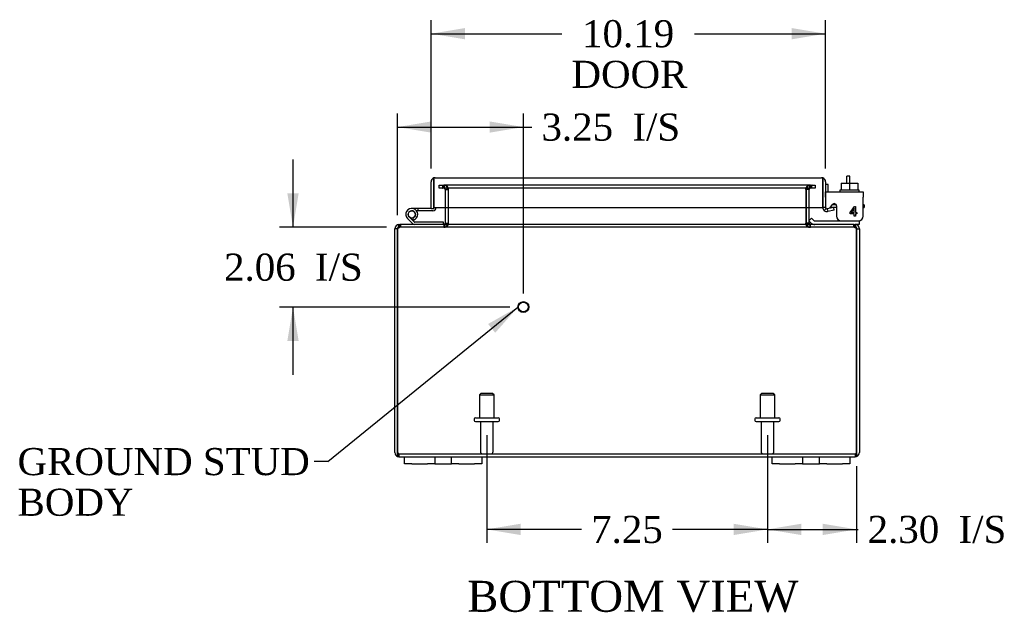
# Model space of a CAD drawing. Header units: inches. Extents: x 5 to 118, y 3 to 78.
# Tile 1 of 6: x 24 to 49, y 3 to 18. Entities that reach past the tile are written whole.
import ezdxf
from ezdxf.enums import TextEntityAlignment as Align
from ezdxf.lldxf.tags import DXFTag

# ---------------------------------------------------------------- set-up
doc = ezdxf.new("R2010")
doc.units = ezdxf.units.IN
doc.header["$MEASUREMENT"] = 0
for name, color, linetype in [('COM40153-1', 7, 'CONTINUOUS'), ('COM40153-2', 7, 'CONTINUOUS'), ('COM42667', 7, 'CONTINUOUS'), ('COM42780', 7, 'CONTINUOUS'), ('COM48423', 7, 'CONTINUOUS'), ('COM71780-2', 7, 'CONTINUOUS'), ('DEFAULT', 7, 'CONTINUOUS'), ('FET07710', 7, 'CONTINUOUS'), ('HNG10610-12B', 7, 'CONTINUOUS'), ('HNG10620-12C', 7, 'CONTINUOUS'), ('HNG10620-12P', 7, 'CONTINUOUS'), ('SCC19011', 7, 'CONTINUOUS'), ('STD21878', 7, 'CONTINUOUS'), ('STD26094', 7, 'CONTINUOUS'), ('WAF25035', 7, 'CONTINUOUS')]:
    doc.layers.add(name, color=color, linetype=linetype)
doc.styles.add('SEACAD_TIMES_NEW_ROMAN', font='times.ttf')
tags = doc.linetypes.add('HIDDEN2', pattern=[0.1875, 0.125, -0.0625]).pattern_tags.tags
tags[6:7] = [DXFTag(74, 4), DXFTag(75, 0), DXFTag(340, '0'), DXFTag(46, 0.0), DXFTag(50, 0.0), DXFTag(44, 0.0), DXFTag(45, 0.0)]
tags[4:5] = [DXFTag(74, 4), DXFTag(75, 0), DXFTag(340, '0'), DXFTag(46, 0.0), DXFTag(50, 0.0), DXFTag(44, 0.0), DXFTag(45, 0.0)]

# ---------------------------------------------------------------- blocks, each defined once
blk = doc.blocks.new('SEANNOT_GROUP2')
at = {"layer": 'DEFAULT', "linetype": 'Continuous'}
blk.add_hatch(color=136, dxfattribs=at).paths.add_polyline_path([(35.867, 10.03), (36.454, 10.695), (35.683, 10.257)])
at = {"layer": 'DEFAULT', "color": 136, "linetype": 'Continuous'}
blk.add_line((31.539, 6.701), (31.189, 6.701), dxfattribs=at)
blk.add_lwpolyline([(31.539, 6.701), (36.454, 10.695)], dxfattribs=at)
at = {"layer": 'DEFAULT', "color": 136, "linetype": 'Continuous', "style": 'SEACAD_TIMES_NEW_ROMAN'}
for s, p in [('GROUND STUD', (23.529, 7.051)), ('BODY', (23.529, 6.001))]:
    blk.add_text(s, height=0.7, dxfattribs=at).set_placement(p, align=Align.TOP_LEFT)
blk = doc.blocks.new('GDIMGGROUP2')
at = {"layer": 'DEFAULT', "linetype": 'Continuous'}
for points in [[(36.523, 4.803), (36.523, 5.095), (35.648, 4.949)], [(42.023, 4.803), (42.898, 4.949), (42.023, 5.095)]]:
    blk.add_hatch(color=136, dxfattribs=at).paths.add_polyline_path(points)
at = {"layer": 'DEFAULT', "color": 136, "linetype": 'Continuous'}
for p, q in [((35.648, 7.386), (35.648, 4.599)), ((42.898, 7.386), (42.898, 4.599)), ((38.099, 4.949), (35.648, 4.949)), ((42.898, 4.949), (40.447, 4.949))]:
    blk.add_line(p, q, dxfattribs=at)
at = {"layer": 'DEFAULT', "color": 136, "linetype": 'Continuous', "style": 'SEACAD_TIMES_NEW_ROMAN'}
blk.add_text('7.25', height=0.7, dxfattribs=at).set_placement((38.344, 5.299), align=Align.TOP_LEFT)
blk = doc.blocks.new('GDIMGGROUP3')
at = {"layer": 'DEFAULT', "linetype": 'Continuous'}
for points in [[(43.773, 4.803), (43.773, 5.095), (42.898, 4.949)], [(44.326, 4.803), (45.201, 4.949), (44.326, 5.095)]]:
    blk.add_hatch(color=136, dxfattribs=at).paths.add_polyline_path(points)
at = {"layer": 'DEFAULT', "color": 136, "linetype": 'Continuous'}
for p, q in [((42.898, 7.386), (42.898, 4.599)), ((45.201, 6.585), (45.201, 4.599)), ((42.898, 4.949), (45.24, 4.949))]:
    blk.add_line(p, q, dxfattribs=at)
at = {"layer": 'DEFAULT', "color": 136, "linetype": 'Continuous', "style": 'SEACAD_TIMES_NEW_ROMAN'}
for s, p in [('I/S', (47.833, 5.299)), ('2.30', (45.485, 5.299))]:
    blk.add_text(s, height=0.7, dxfattribs=at).set_placement(p, align=Align.TOP_LEFT)
blk = doc.blocks.new('GDIMGGROUP13')
at = {"layer": 'DEFAULT', "linetype": 'Continuous'}
for points in [[(34.22, 15.491), (33.345, 15.345), (34.22, 15.2)], [(35.72, 15.491), (35.72, 15.2), (36.595, 15.345)]]:
    blk.add_hatch(color=136, dxfattribs=at).paths.add_polyline_path(points)
at = {"layer": 'DEFAULT', "color": 136, "linetype": 'Continuous'}
for p, q in [((33.345, 13.069), (33.345, 15.695)), ((36.595, 11.045), (36.595, 15.695)), ((33.345, 15.345), (36.816, 15.345))]:
    blk.add_line(p, q, dxfattribs=at)
at = {"layer": 'DEFAULT', "color": 136, "linetype": 'Continuous', "style": 'SEACAD_TIMES_NEW_ROMAN'}
for s, p in [('3.25', (37.061, 15.695)), ('I/S', (39.409, 15.695))]:
    blk.add_text(s, height=0.7, dxfattribs=at).set_placement(p, align=Align.TOP_LEFT)
blk = doc.blocks.new('GDIMGGROUP14')
at = {"layer": 'DEFAULT', "linetype": 'Continuous'}
for points in [[(30.497, 13.63), (30.643, 12.755), (30.789, 13.63)], [(30.497, 9.82), (30.789, 9.82), (30.643, 10.695)]]:
    blk.add_hatch(color=136, dxfattribs=at).paths.add_polyline_path(points)
at = {"layer": 'DEFAULT', "color": 136, "linetype": 'Continuous'}
for p, q in [((30.643, 14.505), (30.643, 12.755)), ((33.057, 12.755), (30.293, 12.755)), ((36.245, 10.695), (30.293, 10.695)), ((30.643, 10.695), (30.643, 8.945))]:
    blk.add_line(p, q, dxfattribs=at)
at = {"layer": 'DEFAULT', "color": 136, "linetype": 'Continuous', "style": 'SEACAD_TIMES_NEW_ROMAN'}
for s, p in [('2.06', (28.863, 12.075)), ('I/S', (31.211, 12.075))]:
    blk.add_text(s, height=0.7, dxfattribs=at).set_placement(p, align=Align.TOP_LEFT)
blk = doc.blocks.new('GDIMGGROUP18')
at = {"layer": 'DEFAULT', "linetype": 'Continuous'}
for points in [[(35.085, 17.904), (34.21, 17.758), (35.085, 17.612)], [(43.523, 17.904), (43.523, 17.612), (44.398, 17.758)]]:
    blk.add_hatch(color=136, dxfattribs=at).paths.add_polyline_path(points)
at = {"layer": 'DEFAULT', "color": 136, "linetype": 'Continuous'}
for p, q in [((34.21, 14.279), (34.21, 18.108)), ((44.398, 14.279), (44.398, 18.108)), ((34.21, 17.758), (37.591, 17.758)), ((41.017, 17.758), (44.398, 17.758))]:
    blk.add_line(p, q, dxfattribs=at)
at = {"layer": 'DEFAULT', "color": 136, "linetype": 'Continuous', "style": 'SEACAD_TIMES_NEW_ROMAN'}
for s, p in [('10.19', (38.11, 18.108)), ('DOOR', (37.836, 17.058))]:
    blk.add_text(s, height=0.7, dxfattribs=at).set_placement(p, align=Align.TOP_LEFT)

msp = doc.modelspace()

# ---------------------------------------------------------------- linework, layer by layer
at = {"layer": 'COM40153-1', "color": 7, "linetype": 'Continuous'}
for p, q in [((44.951, 13.899), (44.951, 14.077)), ((45.023, 14.077), (44.951, 14.077)), ((45.023, 13.899), (45.023, 14.077))]:
    msp.add_line(p, q, dxfattribs=at)
at = {"layer": 'COM40153-2', "color": 7, "linetype": 'Continuous'}
for p, q in [((44.47, 13.865), (44.398, 13.865)), ((44.47, 13.673), (44.47, 13.865)), ((44.683, 13.265), (44.524, 13.265)), ((44.674, 13.337), (44.571, 13.337)), ((45.398, 13.337), (45.369, 13.337)), ((45.369, 13.265), (45.398, 13.265)), ((45.398, 13.337), (45.398, 13.265))]:
    msp.add_line(p, q, dxfattribs=at)
msp.add_arc((44.506, 13.373), 0.108, 180, 186.8545, dxfattribs=at)
at = {"layer": 'COM42667', "color": 7, "linetype": 'Continuous'}
for p, q in [((44.399, 13.673), (45.369, 13.673)), ((44.399, 13.53), (44.399, 13.673)), ((44.399, 13.53), (44.399, 13.274)), ((45.369, 13.673), (45.369, 13.53)), ((45.369, 13.047), (45.369, 13.53)), ((44.513, 13.248), (44.572, 13.339)), ((44.683, 13.307), (44.683, 13.047)), ((45.032, 13.135), (45.147, 13.297)), ((45.141, 13.248), (45.062, 13.135)), ((45.141, 13.135), (45.141, 13.248)), ((45.147, 13.297), (45.172, 13.297)), ((45.172, 13.297), (45.172, 13.135)), ((45.032, 13.107), (45.032, 13.135)), ((45.141, 13.107), (45.032, 13.107)), ((45.062, 13.135), (45.141, 13.135)), ((45.141, 13.047), (45.141, 13.107)), ((45.172, 13.047), (45.141, 13.047)), ((45.172, 13.135), (45.205, 13.135)), ((45.205, 13.107), (45.172, 13.107)), ((45.172, 13.107), (45.172, 13.047)), ((45.205, 13.135), (45.205, 13.107))]:
    msp.add_line(p, q, dxfattribs=at)
for centre, radius, start, end in [((44.459, 13.274), 0.06, 180, 202.199), ((44.623, 13.307), 0.06, 0, 147.1545), ((44.808, 13.047), 0.125, 180, 270), ((45.244, 13.047), 0.125, 270, 0)]:
    msp.add_arc(centre, radius, start, end, dxfattribs=at)
at = {"layer": 'COM42780', "color": 7, "linetype": 'Continuous'}
for p, q in [((43.97, 12.919), (44.037, 12.987)), ((44.037, 12.987), (44.088, 12.936)), ((43.97, 12.919), (44.02, 12.869)), ((44.121, 12.922), (45.02, 12.922)), ((45.02, 12.922), (45.27, 12.922)), ((45.27, 12.827), (45.165, 12.827)), ((45.27, 12.922), (45.27, 12.925)), ((45.27, 12.922), (45.27, 12.827))]:
    msp.add_line(p, q, dxfattribs=at)
for radius in [0.143, 0.048]:
    msp.add_arc((44.121, 12.97), radius, 225, 270, dxfattribs=at)
msp.add_open_spline([(44.761, 12.922), (44.763, 12.922), (44.764, 12.923), (44.766, 12.927), (44.766, 12.928), (44.767, 12.929)], degree=3, knots=[0, 0, 0, 0, 0.25, 0.25, 0.3597521, 0.3597521, 0.3597521, 0.3597521], dxfattribs=at)
at = {"layer": 'COM48423', "color": 7, "linetype": 'HIDDEN2'}
for p, q in [((34.418, 13.84), (34.494, 13.84)), ((34.418, 13.768), (34.418, 13.84)), ((34.494, 13.768), (34.418, 13.768)), ((34.494, 13.84), (34.502, 13.84)), ((34.494, 13.768), (34.502, 13.768)), ((34.502, 13.84), (34.547, 13.84)), ((34.502, 13.84), (34.502, 13.768)), ((34.547, 13.768), (34.502, 13.768)), ((34.54, 13.768), (34.54, 13.84)), ((43.999, 13.84), (34.547, 13.84)), ((43.999, 13.768), (34.547, 13.768)), ((34.558, 13.768), (34.558, 13.84)), ((43.988, 13.768), (43.988, 13.84)), ((43.999, 13.84), (44.044, 13.84)), ((44.044, 13.768), (43.999, 13.768)), ((44.006, 13.84), (44.006, 13.768)), ((44.052, 13.84), (44.044, 13.84)), ((44.044, 13.768), (44.044, 13.84)), ((44.052, 13.768), (44.044, 13.768)), ((44.052, 13.84), (44.128, 13.84)), ((44.128, 13.768), (44.052, 13.768)), ((44.128, 13.84), (44.128, 13.768)), ((34.576, 13.732), (34.648, 13.732)), ((34.576, 13.732), (34.576, 13.27)), ((34.648, 13.732), (34.648, 13.27)), ((34.661, 13.27), (34.661, 13.732)), ((43.885, 13.732), (43.885, 13.27)), ((43.97, 13.732), (43.898, 13.732)), ((43.898, 13.732), (43.898, 13.27)), ((43.97, 13.732), (43.97, 13.27)), ((33.381, 12.755), (33.381, 12.803)), ((33.381, 12.755), (33.405, 12.755)), ((33.405, 12.827), (33.405, 12.755)), ((33.405, 12.827), (33.407, 12.827)), ((33.405, 12.755), (33.407, 12.755)), ((33.407, 12.755), (33.407, 12.827)), ((45.139, 12.755), (33.407, 12.755)), ((33.423, 12.827), (33.423, 12.755)), ((34.54, 12.827), (34.54, 12.755)), ((34.558, 12.827), (34.558, 12.755)), ((43.988, 12.827), (43.988, 12.755)), ((44.006, 12.755), (44.006, 12.827)), ((45.123, 12.827), (45.123, 12.755)), ((45.139, 12.755), (45.139, 12.827)), ((45.139, 12.827), (45.141, 12.827)), ((45.139, 12.755), (45.141, 12.755)), ((45.141, 12.827), (45.141, 12.755)), ((45.141, 12.755), (45.165, 12.755)), ((45.165, 12.755), (45.165, 12.803)), ((33.381, 6.899), (45.165, 6.899)), ((33.381, 6.899), (33.381, 6.827)), ((45.165, 6.899), (45.165, 6.827))]:
    msp.add_line(p, q, dxfattribs=at)
at = {"layer": 'COM48423', "color": 7, "linetype": 'Continuous'}
for p, q in [((34.576, 13.27), (34.576, 12.863)), ((34.648, 13.27), (34.648, 12.863)), ((34.661, 12.863), (34.661, 13.27)), ((43.885, 13.27), (43.885, 12.863)), ((43.898, 13.27), (43.898, 12.863)), ((43.97, 13.27), (43.97, 12.863)), ((33.273, 6.935), (33.273, 12.719)), ((33.345, 12.719), (33.273, 12.719)), ((33.345, 6.935), (33.345, 12.719)), ((33.345, 12.719), (33.345, 6.935)), ((33.381, 12.803), (33.381, 12.827)), ((33.381, 12.827), (33.405, 12.827)), ((45.139, 12.827), (33.407, 12.827)), ((34.576, 12.863), (34.648, 12.863)), ((43.97, 12.863), (43.898, 12.863)), ((45.141, 12.827), (45.165, 12.827)), ((45.165, 12.803), (45.165, 12.827)), ((45.201, 12.719), (45.273, 12.719)), ((45.201, 12.719), (45.201, 6.935)), ((45.201, 6.935), (45.201, 12.719)), ((45.273, 12.719), (45.273, 6.935)), ((33.345, 6.833), (33.345, 6.935)), ((33.345, 6.935), (33.345, 6.833)), ((45.201, 6.833), (45.201, 6.935)), ((45.201, 6.935), (45.201, 6.833)), ((33.381, 6.827), (33.523, 6.827)), ((35.523, 6.827), (43.023, 6.827)), ((45.023, 6.827), (45.165, 6.827))]:
    msp.add_line(p, q, dxfattribs=at)
at = {"layer": 'COM48423', "color": 7, "linetype": 'HIDDEN2'}
for centre, radius, start, end in [((34.54, 13.732), 0.108, 0, 90), ((34.54, 13.732), 0.036, 0, 90), ((34.556, 13.734), 0.106, 358.8074, 88.6926), ((43.99, 13.734), 0.106, 91.3077, 181.1923), ((44.006, 13.732), 0.108, 90, 180), ((44.006, 13.732), 0.036, 90, 180), ((33.381, 12.719), 0.036, 90, 141.2767), ((34.54, 12.863), 0.108, 270, 349.6016), ((34.556, 12.861), 0.106, 271.3077, 1.1923), ((43.99, 12.861), 0.106, 178.8074, 268.6926), ((44.006, 12.863), 0.108, 190.3994, 270), ((45.165, 12.719), 0.036, 38.7233, 90), ((33.381, 6.935), 0.036, 180, 270), ((45.165, 6.935), 0.036, 270, 360)]:
    msp.add_arc(centre, radius, start, end, dxfattribs=at)
at = {"layer": 'COM48423', "color": 7, "linetype": 'Continuous'}
for centre, radius, start, end in [((33.381, 12.719), 0.108, 90, 180), ((33.381, 12.719), 0.036, 141.2767, 180), ((34.54, 12.863), 0.036, 270, 360), ((34.54, 12.863), 0.108, 349.6016, 360), ((44.006, 12.863), 0.108, 180, 190.3994), ((44.006, 12.863), 0.036, 180, 270), ((45.165, 12.719), 0.108, 0, 90), ((45.165, 12.719), 0.036, 0, 38.7233), ((33.381, 6.935), 0.108, 180, 250.5288), ((45.165, 6.935), 0.108, 289.4712, 0), ((33.381, 6.935), 0.108, 250.5288, 270), ((45.165, 6.935), 0.108, 270, 289.4712)]:
    msp.add_arc(centre, radius, start, end, dxfattribs=at)
at = {"layer": 'COM48423', "color": 7, "linetype": 'HIDDEN2'}
for centre, start_param, end_param in [((33.381, 6.935), 1.570796, 3.141593), ((45.165, 6.935), 3.141593, 4.712389)]:
    msp.add_ellipse(centre, major_axis=(0, 0.036), ratio=0.997813, start_param=start_param, end_param=end_param, dxfattribs=at)
at = {"layer": 'COM48423', "color": 7, "linetype": 'Continuous'}
for centre, start_param, end_param in [((33.381, 6.935), 2.801756, 3.141593), ((45.165, 6.935), 3.141593, 3.48143)]:
    msp.add_ellipse(centre, major_axis=(0, 0.108), ratio=0.997813, start_param=start_param, end_param=end_param, dxfattribs=at)
at = {"layer": 'COM48423', "color": 7, "linetype": 'HIDDEN2'}
for points, knots in [([(34.661, 13.732), (34.661, 13.734), (34.661, 13.736), (34.659, 13.739), (34.658, 13.741), (34.654, 13.746), (34.65, 13.748), (34.642, 13.753), (34.638, 13.755), (34.629, 13.758), (34.624, 13.76), (34.609, 13.764), (34.599, 13.765), (34.579, 13.768), (34.568, 13.768), (34.558, 13.768)], [0, 0, 0, 0, 0.0625, 0.0625, 0.125, 0.125, 0.25, 0.25, 0.375, 0.375, 0.5, 0.5, 0.75, 0.75, 1, 1, 1, 1]), ([(43.988, 13.768), (43.978, 13.768), (43.967, 13.768), (43.947, 13.765), (43.937, 13.764), (43.922, 13.76), (43.917, 13.758), (43.908, 13.755), (43.904, 13.753), (43.895, 13.748), (43.892, 13.746), (43.888, 13.741), (43.887, 13.739), (43.885, 13.736), (43.885, 13.734), (43.885, 13.732)], [0, 0, 0, 0, 0.25, 0.25, 0.5, 0.5, 0.625, 0.625, 0.75, 0.75, 0.875, 0.875, 0.9375, 0.9375, 1, 1, 1, 1]), ([(33.345, 12.719), (33.355, 12.729), (33.366, 12.738), (33.386, 12.751), (33.396, 12.755), (33.407, 12.755)], [0, 0, 0, 0, 0.5, 0.5, 1, 1, 1, 1]), ([(45.139, 12.755), (45.149, 12.755), (45.16, 12.751), (45.18, 12.738), (45.191, 12.729), (45.201, 12.719)], [0, 0, 0, 0, 0.5, 0.5, 1, 1, 1, 1])]:
    msp.add_open_spline(points, degree=3, knots=knots, dxfattribs=at)
at = {"layer": 'COM48423', "color": 7, "linetype": 'Continuous'}
for points, knots in [([(33.345, 12.719), (33.35, 12.733), (33.355, 12.747), (33.366, 12.774), (33.371, 12.786), (33.381, 12.806), (33.386, 12.814), (33.396, 12.824), (33.402, 12.827), (33.407, 12.827)], [0, 0, 0, 0, 0.25, 0.25, 0.5, 0.5, 0.75, 0.75, 1, 1, 1, 1]), ([(34.558, 12.827), (34.568, 12.827), (34.579, 12.828), (34.599, 12.83), (34.609, 12.832), (34.624, 12.835), (34.629, 12.837), (34.638, 12.84), (34.642, 12.842), (34.65, 12.847), (34.654, 12.85), (34.658, 12.854), (34.659, 12.856), (34.661, 12.859), (34.661, 12.861), (34.661, 12.863)], [0, 0, 0, 0, 0.25, 0.25, 0.5, 0.5, 0.625, 0.625, 0.75, 0.75, 0.875, 0.875, 0.9375, 0.9375, 1, 1, 1, 1]), ([(43.885, 12.863), (43.885, 12.861), (43.885, 12.859), (43.887, 12.856), (43.888, 12.854), (43.892, 12.85), (43.895, 12.847), (43.904, 12.842), (43.908, 12.84), (43.917, 12.837), (43.922, 12.835), (43.937, 12.832), (43.947, 12.83), (43.967, 12.828), (43.978, 12.827), (43.988, 12.827)], [0, 0, 0, 0, 0.0625, 0.0625, 0.125, 0.125, 0.25, 0.25, 0.375, 0.375, 0.5, 0.5, 0.75, 0.75, 1, 1, 1, 1]), ([(45.139, 12.827), (45.144, 12.827), (45.149, 12.824), (45.16, 12.814), (45.165, 12.806), (45.175, 12.786), (45.18, 12.774), (45.191, 12.747), (45.196, 12.733), (45.201, 12.719)], [0, 0, 0, 0, 0.25, 0.25, 0.5, 0.5, 0.75, 0.75, 1, 1, 1, 1])]:
    msp.add_open_spline(points, degree=3, knots=knots, dxfattribs=at)
at = {"layer": 'COM71780-2', "color": 7, "linetype": 'Continuous'}
for p, q in [((34.282, 14.031), (34.282, 13.929)), ((34.282, 13.929), (34.282, 14.031)), ((34.318, 14.037), (44.29, 14.037)), ((44.326, 13.929), (44.326, 14.031)), ((44.326, 14.031), (44.326, 13.929)), ((34.21, 13.242), (34.21, 13.929)), ((34.282, 13.242), (34.282, 13.929)), ((34.282, 13.929), (34.282, 13.27)), ((44.326, 13.27), (44.326, 13.929)), ((44.326, 13.929), (44.326, 13.27)), ((44.398, 13.929), (44.398, 13.27)), ((34.21, 13.242), (34.282, 13.242)), ((34.282, 13.27), (44.326, 13.27)), ((44.398, 13.27), (44.326, 13.27)), ((44.411, 13.243), (44.365, 13.187)), ((44.61, 13.265), (44.44, 13.235)), ((44.44, 13.235), (44.453, 13.164)), ((44.623, 13.194), (44.61, 13.265)), ((44.623, 13.194), (44.453, 13.164))]:
    msp.add_line(p, q, dxfattribs=at)
for centre, radius, start, end in [((34.318, 13.929), 0.108, 109.4712, 180), ((34.318, 13.929), 0.108, 90, 109.4712), ((44.29, 13.929), 0.108, 70.5288, 90), ((44.29, 13.929), 0.108, 0, 70.5288), ((44.434, 13.27), 0.108, 180, 230), ((44.434, 13.27), 0.036, 180, 230), ((44.434, 13.27), 0.036, 230, 280), ((44.434, 13.27), 0.108, 230.0001, 279.9999)]:
    msp.add_arc(centre, radius, start, end, dxfattribs=at)
for centre, start_param, end_param in [((34.318, 13.929), 3.141593, 3.48143), ((44.29, 13.929), 2.801756, 3.141593)]:
    msp.add_ellipse(centre, major_axis=(0, -0.108), ratio=0.997813, start_param=start_param, end_param=end_param, dxfattribs=at)
at = {"layer": 'FET07710', "color": 7, "linetype": 'Continuous'}
for p, q in [((33.523, 6.64), (33.523, 6.827)), ((33.523, 6.827), (33.71, 6.827)), ((33.71, 6.64), (33.523, 6.64)), ((33.71, 6.827), (34.117, 6.827)), ((33.71, 6.64), (34.117, 6.64)), ((34.117, 6.827), (34.304, 6.827)), ((34.304, 6.64), (34.117, 6.64)), ((34.304, 6.827), (34.522, 6.827)), ((34.304, 6.827), (34.304, 6.64)), ((34.304, 6.64), (34.522, 6.64)), ((34.522, 6.827), (34.523, 6.827)), ((34.522, 6.64), (34.523, 6.64)), ((34.523, 6.827), (34.741, 6.827)), ((34.523, 6.64), (34.741, 6.64)), ((34.741, 6.64), (34.741, 6.827)), ((34.741, 6.827), (34.928, 6.827)), ((34.928, 6.64), (34.741, 6.64)), ((34.928, 6.827), (35.335, 6.827)), ((34.928, 6.64), (35.335, 6.64)), ((35.335, 6.827), (35.523, 6.827)), ((35.523, 6.64), (35.335, 6.64)), ((35.523, 6.827), (35.523, 6.64)), ((43.023, 6.64), (43.023, 6.827)), ((43.023, 6.827), (43.21, 6.827)), ((43.21, 6.64), (43.023, 6.64)), ((43.21, 6.827), (43.617, 6.827)), ((43.21, 6.64), (43.617, 6.64)), ((43.617, 6.827), (43.804, 6.827)), ((43.804, 6.64), (43.617, 6.64)), ((43.804, 6.827), (44.022, 6.827)), ((43.804, 6.827), (43.804, 6.64)), ((43.804, 6.64), (44.022, 6.64)), ((44.022, 6.827), (44.023, 6.827)), ((44.022, 6.64), (44.023, 6.64)), ((44.023, 6.827), (44.241, 6.827)), ((44.023, 6.64), (44.241, 6.64)), ((44.241, 6.64), (44.241, 6.827)), ((44.241, 6.827), (44.428, 6.827)), ((44.428, 6.64), (44.241, 6.64)), ((44.428, 6.827), (44.835, 6.827)), ((44.428, 6.64), (44.835, 6.64)), ((44.835, 6.827), (45.023, 6.827)), ((45.023, 6.64), (44.835, 6.64)), ((45.023, 6.827), (45.023, 6.64))]:
    msp.add_line(p, q, dxfattribs=at)
at = {"layer": 'HNG10610-12B', "color": 7, "linetype": 'Continuous'}
for p, q in [((33.73, 12.853), (33.603, 12.98)), ((33.772, 12.896), (33.646, 13.022)), ((33.757, 12.942), (33.74, 12.999)), ((34.528, 12.887), (33.793, 12.887)), ((34.528, 12.827), (34.528, 12.887))]:
    msp.add_line(p, q, dxfattribs=at)
for centre, radius, start, end in [((33.712, 13.088), 0.154, 287.1819, 225), ((33.712, 13.088), 0.0938, 287.1819, 225), ((33.793, 12.916), 0.089, 225, 270), ((33.793, 12.916), 0.029, 225, 270)]:
    msp.add_arc(centre, radius, start, end, dxfattribs=at)
at = {"layer": 'HNG10620-12C', "color": 7, "linetype": 'Continuous'}
for p, q in [((34.282, 13.722), (34.282, 13.722)), ((33.866, 13.242), (33.712, 13.242)), ((34.21, 13.242), (33.866, 13.242)), ((33.866, 13.242), (33.866, 13.182)), ((33.866, 13.182), (33.834, 13.182)), ((34.253, 13.182), (33.866, 13.182))]:
    msp.add_line(p, q, dxfattribs=at)
for centre, radius, start, end in [((34.253, 13.271), 0.089, 270, 0), ((33.712, 13.088), 0.154, 277.4281, 287.1819)]:
    msp.add_arc(centre, radius, start, end, dxfattribs=at)
at = {"layer": 'HNG10620-12P', "color": 7, "linetype": 'Continuous'}
msp.add_circle((33.712, 13.088), 0.0938, dxfattribs=at)
at = {"layer": 'SCC19011', "color": 7, "linetype": 'Continuous'}
for p, q in [((44.805, 13.899), (44.805, 13.718)), ((44.805, 13.899), (45.02, 13.899)), ((45.02, 13.899), (45.02, 13.718)), ((45.02, 13.899), (45.235, 13.899)), ((45.235, 13.899), (45.235, 13.718))]:
    msp.add_line(p, q, dxfattribs=at)
at = {"layer": 'STD21878', "color": 7, "linetype": 'HIDDEN2'}
for radius in [0.141, 0.125]:
    msp.add_circle((36.595, 10.695), radius, dxfattribs=at)
at = {"layer": 'STD26094', "color": 7, "linetype": 'HIDDEN2'}
for p, q in [((35.498, 8.461), (35.46, 8.424)), ((35.46, 8.424), (35.835, 8.424)), ((35.46, 8.424), (35.46, 7.836)), ((35.798, 8.461), (35.498, 8.461)), ((35.835, 8.424), (35.798, 8.461)), ((35.835, 7.836), (35.835, 8.424)), ((42.748, 8.461), (42.71, 8.424)), ((42.71, 8.424), (43.085, 8.424)), ((42.71, 8.424), (42.71, 7.836)), ((43.048, 8.461), (42.748, 8.461)), ((43.085, 8.424), (43.048, 8.461)), ((43.085, 7.836), (43.085, 8.424)), ((35.323, 7.806), (35.323, 7.766)), ((35.353, 7.836), (35.943, 7.836)), ((35.353, 7.736), (35.943, 7.736)), ((35.483, 7.736), (35.483, 6.959)), ((35.813, 6.959), (35.813, 7.736)), ((35.973, 7.766), (35.973, 7.806)), ((42.573, 7.806), (42.573, 7.766)), ((42.603, 7.836), (43.193, 7.836)), ((42.603, 7.736), (43.193, 7.736)), ((42.733, 7.736), (42.733, 6.959)), ((43.063, 6.959), (43.063, 7.736)), ((43.223, 7.766), (43.223, 7.806))]:
    msp.add_line(p, q, dxfattribs=at)
for centre, radius, start, end in [((35.353, 7.806), 0.03, 90, 180), ((35.353, 7.766), 0.03, 180, 270), ((35.943, 7.806), 0.03, 0, 90), ((35.943, 7.766), 0.03, 270, 0), ((42.603, 7.806), 0.03, 90, 180), ((42.603, 7.766), 0.03, 180, 270), ((43.193, 7.806), 0.03, 0, 90), ((43.193, 7.766), 0.03, 270, 0), ((35.543, 6.959), 0.06, 180, 270), ((35.753, 6.959), 0.06, 270, 0), ((42.793, 6.959), 0.06, 180, 270), ((43.003, 6.959), 0.06, 270, 0)]:
    msp.add_arc(centre, radius, start, end, dxfattribs=at)
at = {"layer": 'WAF25035', "color": 7, "linetype": 'Continuous'}
for p, q in [((45.27, 13.718), (44.77, 13.718)), ((44.77, 13.718), (44.77, 13.673)), ((45.27, 13.673), (45.27, 13.718))]:
    msp.add_line(p, q, dxfattribs=at)

# ---------------------------------------------------------------- block references
at = {"layer": 'DEFAULT', "color": 7}
for name in ['GDIMGGROUP18', 'GDIMGGROUP13', 'GDIMGGROUP14', 'SEANNOT_GROUP2', 'GDIMGGROUP2', 'GDIMGGROUP3']:
    msp.add_blockref(name, (0, 0), dxfattribs=at)

# ---------------------------------------------------------------- texts
at = {"layer": 'DEFAULT', "color": 7, "linetype": 'Continuous', "style": 'SEACAD_TIMES_NEW_ROMAN'}
msp.add_text('BOTTOM VIEW', height=0.8, dxfattribs=at).set_placement((35.142, 3.62), align=Align.TOP_LEFT)

doc.saveas('drawing.dxf')
